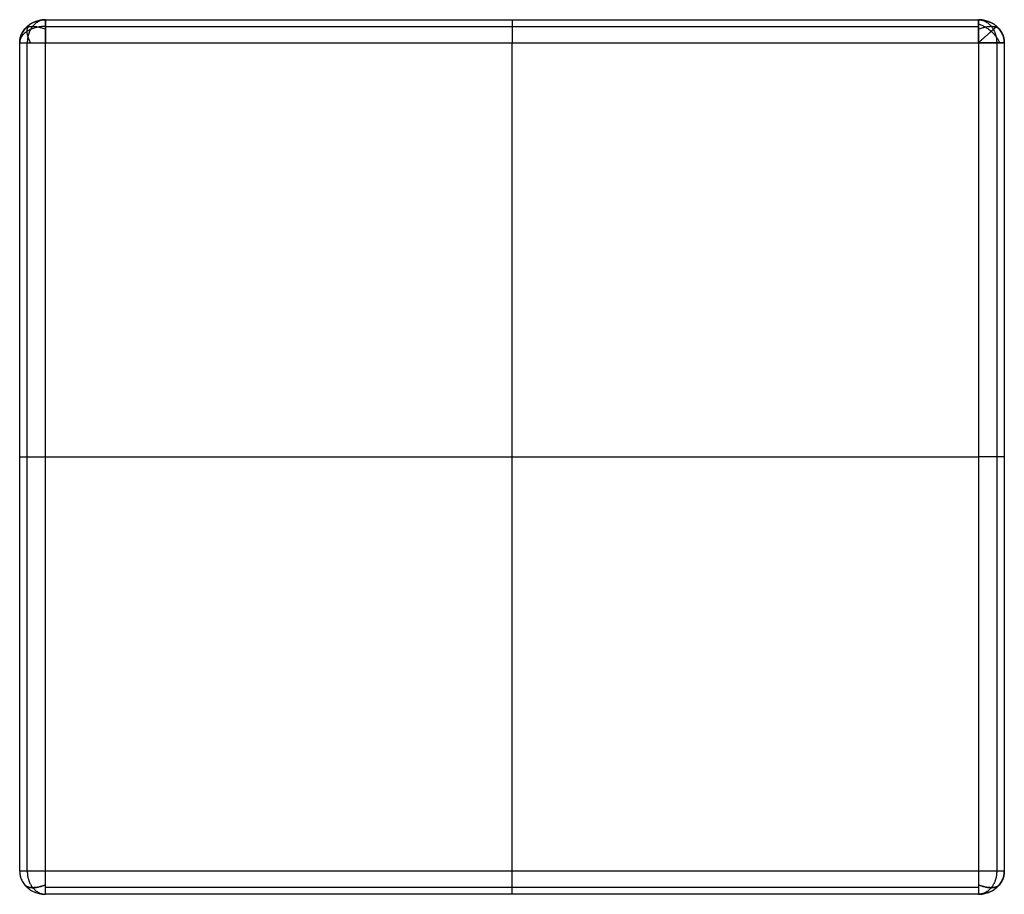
# Model space of a CAD drawing. Header units: millimetres. Extents: x -175 to 175, y -155 to 155.
import ezdxf

# ---------------------------------------------------------------- set-up
doc = ezdxf.new("R2010")
doc.units = ezdxf.units.MM
doc.layers.add('Défaut', color=7, linetype='Continuous', true_color=0x000000)

msp = doc.modelspace()

# ---------------------------------------------------------------- linework, layer by layer
at = {"layer": 'Défaut'}
for p, q in [((-165.34, 146.84, 19.95), (165.34, 146.84, 19.95)), ((-165.34, -146.84, 19.95), (-165.34, 146.84, 19.95)), ((-165.34, 146.84, 0.05), (165.34, 146.84, 0.05)), ((-165.34, -146.84, 0.05), (-165.34, 146.84, 0.05)), ((165.34, 146.84, 19.95), (165.34, -146.84, 19.95)), ((165.34, 146.84, 0.05), (165.34, -146.84, 0.05)), ((165.34, -146.84, 19.95), (-165.34, -146.84, 19.95)), ((165.34, -146.84, 0.05), (-165.34, -146.84, 0.05))]:
    msp.add_line(p, q, dxfattribs=at)
for points, weights in [([(-174.52, 146.84, 13.32), (-174.52, 155, 13.32), (-165.34, 155, 13.32)], [1, 0.707106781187, 1]), ([(-165.34, 155, 6.68), (-174.52, 155, 6.68), (-174.52, 146.84, 6.68)], [1, 0.707106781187, 1]), ([(-174.52, 146.84, 10), (-174.52, 155, 10), (-165.34, 155, 10)], [1, 0.707106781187, 1]), ([(-165.34, 146.84, 0.05), (-165.34, 155, 0.05), (-165.34, 155, 6.68)], [1, 0.707106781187, 1]), ([(-165.34, 155, 13.32), (-165.34, 155, 19.95), (-165.34, 146.84, 19.95)], [1, 0.707106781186, 1]), ([(0, 155, 13.32), (0, 155, 19.95), (0, 146.84, 19.95)], [1, 0.707106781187, 1]), ([(0, 155, 6.68), (0, 155, 0.05), (0, 146.84, 0.05)], [1, 0.707106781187, 1]), ([(165.34, 146.84, 19.95), (165.34, 155, 19.95), (165.34, 155, 13.32)], [1, 0.707106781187, 1]), ([(174.52, 146.84, 6.68), (174.52, 155, 6.68), (165.34, 155, 6.68)], [1, 0.707106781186, 1]), ([(165.34, 155, 6.68), (165.34, 155, 0.05), (165.34, 146.84, 0.05)], [1, 0.707106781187, 1]), ([(165.34, 155, 13.32), (174.52, 155, 13.32), (174.52, 146.84, 13.32)], [1, 0.707106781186, 1]), ([(165.34, 155, 10), (174.52, 155, 10), (174.52, 146.84, 10)], [1, 0.707106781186, 1]), ([(-172.8, 151.6, 6.68), (-170.91, 153.94, 2.67), (-165.34, 151.6, 1.3)], [0.938668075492, 0.768438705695, 0.938668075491]), ([(-170.7, 146.84, 18.7), (-173.34, 151.78, 17.33), (-170.7, 153.47, 13.32)], [0.938668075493, 0.768438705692, 0.938668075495]), ([(165.34, 153.47, 17.18), (170.91, 151.78, 19.09), (172.8, 146.84, 17.18)], [0.938668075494, 0.768438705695, 0.938668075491]), ([(165.34, 151.6, 1.3), (170.91, 153.94, 2.67), (172.8, 151.6, 6.68)], [0.938668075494, 0.768438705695, 0.938668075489]), ([(-174.52, 146.84, 13.32), (-174.52, 146.84, 19.95), (-165.34, 146.84, 19.95)], [1, 0.707106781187, 1]), ([(-174.52, 146.84, 6.68), (-174.52, 146.84, 0.05), (-165.34, 146.84, 0.05)], [1, 0.707106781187, 1]), ([(174.52, 146.84, 13.32), (174.52, 146.84, 19.95), (165.34, 146.84, 19.95)], [1, 0.707106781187, 1]), ([(165.34, 146.84, 0.05), (174.52, 146.84, 0.05), (174.52, 146.84, 6.68)], [1, 0.707106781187, 1]), ([(-174.52, 0, 13.32), (-174.52, 0, 19.95), (-165.34, 0, 19.95)], [1, 0.707106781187, 1]), ([(-174.52, 0, 6.68), (-174.52, 0, 0.05), (-165.34, 0, 0.05)], [1, 0.707106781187, 1]), ([(174.52, 0, 13.32), (174.52, 0, 19.95), (165.34, 0, 19.95)], [1, 0.707106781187, 1]), ([(174.52, 0, 6.68), (174.52, 0, 0.05), (165.34, 0, 0.05)], [1, 0.707106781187, 1]), ([(-165.34, -146.84, 0.05), (-174.52, -146.84, 0.05), (-174.52, -146.84, 6.68)], [1, 0.707106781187, 1]), ([(-174.52, -146.84, 13.32), (-174.52, -155, 13.32), (-165.34, -155, 13.32)], [1, 0.707106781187, 1]), ([(-174.52, -146.84, 6.68), (-174.52, -155, 6.68), (-165.34, -155, 6.68)], [1, 0.707106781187, 1]), ([(-165.34, -146.84, 19.95), (-174.52, -146.84, 19.95), (-174.52, -146.84, 13.32)], [1, 0.707106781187, 1]), ([(-174.52, -146.84, 10), (-174.52, -155, 10), (-165.34, -155, 10)], [1, 0.707106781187, 1]), ([(-165.34, -155, 13.32), (-165.34, -155, 19.95), (-165.34, -146.84, 19.95)], [1, 0.707106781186, 1]), ([(-165.34, -155, 6.68), (-165.34, -155, 0.05), (-165.34, -146.84, 0.05)], [1, 0.707106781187, 1]), ([(0, -155, 13.32), (0, -155, 19.95), (0, -146.84, 19.95)], [1, 0.707106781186, 1]), ([(0, -155, 6.68), (0, -155, 0.05), (0, -146.84, 0.05)], [1, 0.707106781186, 1]), ([(174.52, -146.84, 13.32), (174.52, -146.84, 19.95), (165.34, -146.84, 19.95)], [1, 0.707106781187, 1]), ([(174.52, -146.84, 13.32), (174.52, -155, 13.32), (165.34, -155, 13.32)], [1, 0.707106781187, 1]), ([(165.34, -155, 6.68), (174.52, -155, 6.68), (174.52, -146.84, 6.68)], [1, 0.707106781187, 1]), ([(165.34, -146.84, 19.95), (165.34, -155, 19.95), (165.34, -155, 13.32)], [1, 0.707106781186, 1]), ([(165.34, -146.84, 0.05), (165.34, -155, 0.05), (165.34, -155, 6.68)], [1, 0.707106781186, 1]), ([(174.52, -146.84, 6.68), (174.52, -146.84, 0.05), (165.34, -146.84, 0.05)], [1, 0.707106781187, 1]), ([(174.52, -146.84, 10), (174.52, -155, 10), (165.34, -155, 10)], [1, 0.707106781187, 1]), ([(-165.34, -151.6, 18.7), (-170.91, -153.94, 17.33), (-172.8, -151.6, 13.32)], [0.938668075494, 0.768438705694, 0.938668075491]), ([(-172.8, -151.6, 6.68), (-170.91, -153.94, 2.67), (-165.34, -151.6, 1.3)], [0.938668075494, 0.768438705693, 0.938668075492]), ([(172.8, -151.6, 13.32), (170.91, -153.94, 17.33), (165.34, -151.6, 18.7)], [0.938668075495, 0.768438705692, 0.938668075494]), ([(165.34, -151.6, 1.3), (170.91, -153.94, 2.67), (172.8, -151.6, 6.68)], [0.938668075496, 0.768438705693, 0.938668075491])]:
    msp.add_rational_spline(points, weights, degree=2, dxfattribs=at)
for points, weights, knots in [([(-165.34, 155, 6.68), (-168, 155, 4.76), (-169.9, 152.65, 3.39), (-171.83, 150.26, 1.99), (-171.83, 146.84, 1.99)], [0.850917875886, 0.788636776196, 0.853553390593, 0.787291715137, 0.853553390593], [2.301758, 2.301758, 2.301758, 3.119811, 3.119811, 3.954813, 3.954813, 3.954813]), ([(165.34, 155, 6.68), (168, 155, 4.76), (169.9, 152.65, 3.39), (171.83, 150.26, 1.99), (171.83, 146.84, 1.99)], [0.850917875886, 0.788636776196, 0.853553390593, 0.787291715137, 0.853553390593], [2.301758, 2.301758, 2.301758, 3.119811, 3.119811, 3.954813, 3.954813, 3.954813]), ([(-165.34, 152.61, 18.01), (-169.19, 152.61, 18.01), (-171.89, 150.89, 16.61), (-174.52, 149.2, 15.24), (-174.52, 146.84, 13.32)], [0.853553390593, 0.787291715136, 0.853553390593, 0.788636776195, 0.850917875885], [2.659066, 2.659066, 2.659066, 3.494069, 3.494069, 4.312121, 4.312121, 4.312121]), ([(165.34, 146.84, 19.95), (168, 149.2, 19.95), (169.9, 150.89, 18.04), (171.83, 152.61, 16.09), (171.83, 152.61, 13.32)], [0.850917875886, 0.788636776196, 0.853553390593, 0.787291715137, 0.853553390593], [2.301758, 2.301758, 2.301758, 3.119811, 3.119811, 3.954813, 3.954813, 3.954813]), ([(-171.83, -146.84, 18.01), (-171.83, -150.26, 18.01), (-169.9, -152.65, 16.61), (-168, -155, 15.24), (-165.34, -155, 13.32)], [0.853553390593, 0.787291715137, 0.853553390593, 0.788636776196, 0.850917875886], [2.659066, 2.659066, 2.659066, 3.494069, 3.494069, 4.312121, 4.312121, 4.312121]), ([(-171.83, -146.84, 1.99), (-171.83, -150.26, 1.99), (-169.9, -152.65, 3.39), (-168, -155, 4.76), (-165.34, -155, 6.68)], [0.853553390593, 0.787291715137, 0.853553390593, 0.788636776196, 0.850917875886], [2.659066, 2.659066, 2.659066, 3.494069, 3.494069, 4.312121, 4.312121, 4.312121]), ([(171.83, -146.84, 18.01), (171.83, -150.26, 18.01), (169.9, -152.65, 16.61), (168, -155, 15.24), (165.34, -155, 13.32)], [0.853553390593, 0.787291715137, 0.853553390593, 0.788636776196, 0.850917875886], [2.659066, 2.659066, 2.659066, 3.494069, 3.494069, 4.312121, 4.312121, 4.312121]), ([(171.83, -146.84, 1.99), (171.83, -150.26, 1.99), (169.9, -152.65, 3.39), (168, -155, 4.76), (165.34, -155, 6.68)], [0.853553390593, 0.787291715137, 0.853553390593, 0.788636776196, 0.850917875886], [2.659066, 2.659066, 2.659066, 3.494069, 3.494069, 4.312121, 4.312121, 4.312121])]:
    msp.add_rational_spline(points, weights, degree=2, knots=knots, dxfattribs=at)
for points in [[(-165.34, 155, 6.68), (0, 155, 6.68), (165.34, 155, 6.68)], [(-165.34, 155, 6.68), (-165.34, 155, 10), (-165.34, 155, 13.32)], [(-165.34, 155, 13.32), (0, 155, 13.32), (165.34, 155, 13.32)], [(-165.34, 155, 10), (0, 155, 10), (165.34, 155, 10)], [(0, 155, 13.32), (0, 155, 10), (0, 155, 6.68)], [(165.34, 155, 6.68), (165.34, 155, 10), (165.34, 155, 13.32)], [(-171.83, 152.61, 6.68), (-171.83, 152.61, 10), (-171.83, 152.61, 13.32)], [(-165.34, 152.61, 18.01), (0, 152.61, 18.01), (165.34, 152.61, 18.01)], [(-165.34, 152.61, 1.99), (0, 152.61, 1.99), (165.34, 152.61, 1.99)], [(171.83, 152.61, 6.68), (171.83, 152.61, 10), (171.83, 152.61, 13.32)], [(-174.52, -146.84, 6.68), (-174.52, 0, 6.68), (-174.52, 146.84, 6.68)], [(-174.52, -146.84, 13.32), (-174.52, 0, 13.32), (-174.52, 146.84, 13.32)], [(-174.52, 146.84, 6.68), (-174.52, 146.84, 10), (-174.52, 146.84, 13.32)], [(-174.52, -146.84, 10), (-174.52, 0, 10), (-174.52, 146.84, 10)], [(-171.83, -146.84, 18.01), (-171.83, 0, 18.01), (-171.83, 146.84, 18.01)], [(-171.83, -146.84, 1.99), (-171.83, 0, 1.99), (-171.83, 146.84, 1.99)], [(0, -146.84, 19.95), (0, 0, 19.95), (0, 146.84, 19.95)], [(0, -146.84, 0.05), (0, 0, 0.05), (0, 146.84, 0.05)], [(171.83, 146.84, 18.01), (171.83, 0, 18.01), (171.83, -146.84, 18.01)], [(171.83, 146.84, 1.99), (171.83, 0, 1.99), (171.83, -146.84, 1.99)], [(174.52, 146.84, 13.32), (174.52, 0, 13.32), (174.52, -146.84, 13.32)], [(174.52, 146.84, 6.68), (174.52, 146.84, 10), (174.52, 146.84, 13.32)], [(174.52, 146.84, 6.68), (174.52, 0, 6.68), (174.52, -146.84, 6.68)], [(174.52, 146.84, 10), (174.52, 0, 10), (174.52, -146.84, 10)], [(-174.52, 0, 13.32), (-174.52, 0, 10), (-174.52, 0, 6.68)], [(-165.34, 0, 19.95), (0, 0, 19.95), (165.34, 0, 19.95)], [(-165.34, 0, 0.05), (0, 0, 0.05), (165.34, 0, 0.05)], [(174.52, 0, 13.32), (174.52, 0, 10), (174.52, 0, 6.68)], [(-174.52, -146.84, 13.32), (-174.52, -146.84, 10), (-174.52, -146.84, 6.68)], [(174.52, -146.84, 6.68), (174.52, -146.84, 10), (174.52, -146.84, 13.32)], [(-171.83, -152.61, 13.32), (-171.83, -152.61, 10), (-171.83, -152.61, 6.68)], [(165.34, -152.61, 18.01), (0, -152.61, 18.01), (-165.34, -152.61, 18.01)], [(165.34, -152.61, 1.99), (0, -152.61, 1.99), (-165.34, -152.61, 1.99)], [(171.83, -152.61, 6.68), (171.83, -152.61, 10), (171.83, -152.61, 13.32)], [(165.34, -155, 6.68), (0, -155, 6.68), (-165.34, -155, 6.68)], [(165.34, -155, 13.32), (0, -155, 13.32), (-165.34, -155, 13.32)], [(-165.34, -155, 13.32), (-165.34, -155, 10), (-165.34, -155, 6.68)], [(165.34, -155, 10), (0, -155, 10), (-165.34, -155, 10)], [(0, -155, 13.32), (0, -155, 10), (0, -155, 6.68)], [(165.34, -155, 6.68), (165.34, -155, 10), (165.34, -155, 13.32)]]:
    msp.add_open_spline(points, degree=2, dxfattribs=at)

doc.saveas('drawing.dxf')
